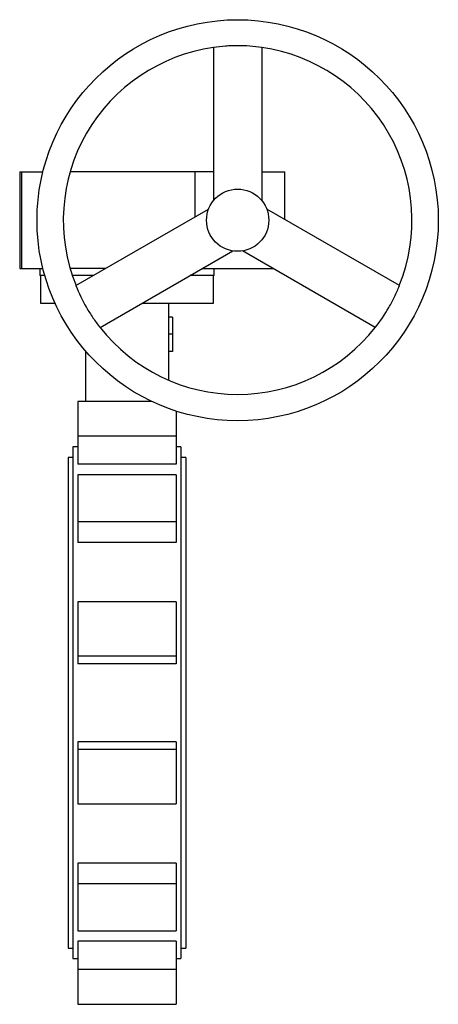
# Paper-space layout '_Anteriore' of a CAD drawing. Header units: millimetres. Extents: x -78 to 225, y -218 to 494.
import ezdxf

# ---------------------------------------------------------------- set-up
doc = ezdxf.new("R2010")
doc.units = ezdxf.units.MM

psp = doc.layouts.new('_Anteriore')

# ---------------------------------------------------------------- linework, layer by layer
at = {"color": 7, "linetype": 'Continuous', "lineweight": 25}
for p, q in [((62.5, 473.9), (62.5, 363.14)), ((97.5, 473.9), (97.5, 363.14)), ((-77.5, 384), (-77.5, 314)), ((-77.5, 384), (-60.71, 384)), ((-76, 314), (-76, 384)), ((62.5, 384), (-41.04, 384)), ((49.05, 384), (49.05, 351.34)), ((97.5, 384), (114, 384)), ((114, 349.58), (114, 384)), ((-36.92, 301.71), (59, 357.08)), ((196.92, 301.71), (101, 357.08)), ((-19.42, 271.39), (76.5, 326.77)), ((179.42, 271.39), (83.5, 326.77)), ((-77.5, 314), (-60.71, 314)), ((-63, 314), (-63, 309)), ((-15.62, 314), (-41.04, 314)), ((54.38, 314), (105.62, 314)), ((63, 309), (63, 314)), ((-59.37, 309), (-63, 309)), ((-62.5, 309), (-62.5, 289)), ((-24.28, 309), (-39.48, 309)), ((63, 309), (45.72, 309)), ((62.5, 289), (62.5, 309)), ((-62.5, 289), (-52, 289)), ((11.08, 289), (62.5, 289)), ((30, 289), (30, 233.35)), ((33, 279), (30, 279)), ((33, 279), (33, 254)), ((33, 266.5), (30, 266.5)), ((-30, 254.53), (-30, 218.01)), ((33, 254), (30, 254)), ((17.81, 218.01), (-35.5, 218.01)), ((-35.5, 218.01), (-35.5, 172.47)), ((35.5, 211), (35.5, 172.47)), ((35.5, 192.84), (-35.5, 192.84)), ((-35.5, 185), (-39, 185)), ((-39, 185), (-39, -185)), ((39, 185), (35.5, 185)), ((39, 185), (39, -185)), ((-39, 177.5), (-42.5, 177.5)), ((-42.5, 177.5), (-42.5, -177.5)), ((35.5, 172.47), (-35.5, 172.47)), ((42.5, 177.5), (39, 177.5)), ((42.5, 177.5), (42.5, -177.5)), ((35.5, 164.96), (-35.5, 164.96)), ((-35.5, 164.96), (-35.5, 115.91)), ((35.5, 164.96), (35.5, 115.91)), ((35.5, 130.81), (-35.5, 130.81)), ((35.5, 115.91), (-35.5, 115.91)), ((35.5, 73.06), (-35.5, 73.06)), ((-35.5, 73.06), (-35.5, 28.28)), ((35.5, 73.06), (35.5, 28.28)), ((35.5, 33.74), (-35.5, 33.74)), ((35.5, 28.28), (-35.5, 28.28)), ((-35.5, -28.28), (-35.5, -73.06)), ((35.5, -28.28), (-35.5, -28.28)), ((35.5, -28.28), (35.5, -73.06)), ((35.5, -33.74), (-35.5, -33.74)), ((-35.5, -73.06), (35.5, -73.06)), ((35.5, -115.91), (-35.5, -115.91)), ((-35.5, -115.91), (-35.5, -164.96)), ((35.5, -115.91), (35.5, -164.96)), ((35.5, -130.81), (-35.5, -130.81)), ((-35.5, -164.96), (35.5, -164.96)), ((-42.5, -177.5), (-39, -177.5)), ((35.5, -172.47), (-35.5, -172.47)), ((-35.5, -172.47), (-35.5, -218.01)), ((35.5, -172.47), (35.5, -218.01)), ((39, -177.5), (42.5, -177.5)), ((-39, -185), (-35.5, -185)), ((35.5, -185), (39, -185)), ((35.5, -192.84), (-35.5, -192.84)), ((-35.5, -218.01), (35.5, -218.01))]:
    psp.add_line(p, q, dxfattribs=at)
for radius in [145, 22.5]:
    psp.add_circle((80, 349), radius, dxfattribs=at)
for start, end in [(97.98354, 202.01645), (337.98355, 82.01646), (217.98355, 322.01645)]:
    psp.add_arc((80, 349), 126, start, end, dxfattribs=at)
for points in [[(97.5, 473.9), (91.7, 474.75), (85.87, 475.18), (78.54, 475.18), (77.08, 475.15), (74.15, 475.04), (72.69, 474.96), (68.31, 474.64), (65.4, 474.32), (62.5, 473.9)], [(-36.92, 301.71), (-34.75, 296.26), (-32.21, 290.99), (-28.54, 284.65), (-27.79, 283.39), (-26.23, 280.91), (-25.43, 279.69), (-22.96, 276.05), (-21.23, 273.69), (-19.42, 271.39)], [(179.42, 271.39), (183.05, 276), (186.34, 280.83), (190, 287.17), (190.71, 288.46), (192.08, 291.05), (192.74, 292.35), (194.65, 296.3), (195.83, 298.98), (196.92, 301.71)]]:
    psp.add_open_spline(points, degree=3, knots=[0, 0, 0, 0, 0.5, 0.5, 0.625, 0.625, 0.75, 0.75, 1, 1, 1, 1], dxfattribs=at)

doc.saveas('drawing.dxf')
